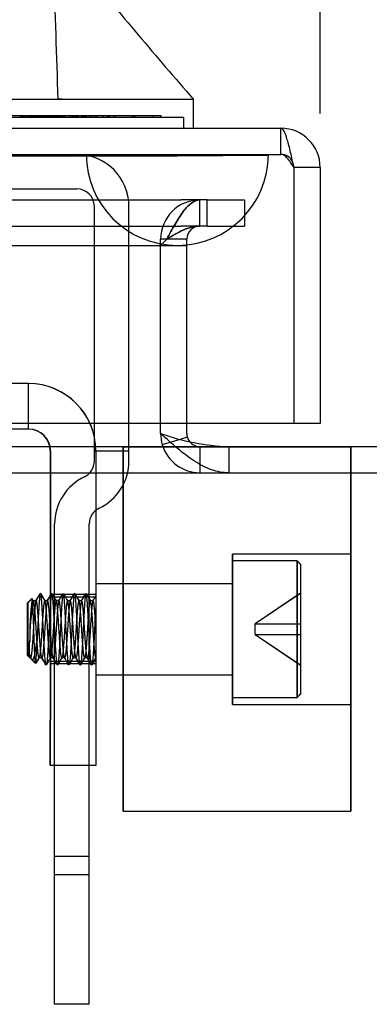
# Model space of a CAD drawing. Header units: inches. Extents: x 1 to 240, y -1 to 159.
# Tile 10 of 111: x 79.318 to 80.278, y 27.737 to 30.444. Entities that reach past the tile are written whole.
import ezdxf
from ezdxf.enums import TextEntityAlignment as Align
from ezdxf.lldxf.tags import DXFTag

# ---------------------------------------------------------------- set-up
doc = ezdxf.new("R2010")
doc.units = ezdxf.units.IN
doc.header["$MEASUREMENT"] = 0
for name, color, linetype in [('COM43543', 7, 'Continuous'), ('COM43575', 7, 'Continuous'), ('COM54932', 7, 'Continuous'), ('COM56175', 7, 'Continuous'), ('COM70219', 7, 'Continuous'), ('COM70657-14', 7, 'Continuous'), ('Default', 7, 'Continuous'), ('HAN13060', 7, 'Continuous'), ('LAB20180', 7, 'Continuous'), ('ROL87452', 7, 'Continuous'), ('SCS86714', 7, 'Continuous')]:
    doc.layers.add(name, color=color, linetype=linetype)
doc.styles.add('SEACAD_Times_New_Roman', font='times.ttf')
tags = doc.linetypes.add('HIDDEN2', pattern=[0.1875, 0.125, -0.0625]).pattern_tags.tags
tags[6:7] = [DXFTag(74, 4), DXFTag(75, 0), DXFTag(340, '0'), DXFTag(46, 0.0), DXFTag(50, 0.0), DXFTag(44, 0.0), DXFTag(45, 0.0)]
tags[4:5] = [DXFTag(74, 4), DXFTag(75, 0), DXFTag(340, '0'), DXFTag(46, 0.0), DXFTag(50, 0.0), DXFTag(44, 0.0), DXFTag(45, 0.0)]
doc.dimstyles.new('HAMMOND_(STH_-_240x160)', dxfattribs={"dimtxt": 1, "dimasz": 1.25, "dimexe": 0.5, "dimexo": 0.5, "dimgap": 0.25, "dimtad": 0, "dimtih": 1, "dimtoh": 1, "dimzin": 0, "dimdsep": 46, "dimtxsty": 'SEACAD_Times_New_Roman', "dimblk1": '_SE_FILLED', "dimblk2": '_SE_FILLED', "dimsah": 1, "dimcen": 0.5, "dimadec": 0, "dimazin": 0, "dimtfac": 0.8, "dimtofl": 0, "dimtmove": 0, "dimatfit": 3, "dimfxl": 1, "dimtolj": 1, "dimtzin": 0, "dimarcsym": 0})

# ---------------------------------------------------------------- blocks, each defined once
blk = doc.blocks.new('SE6')
at = {"layer": 'COM43543', "color": 7, "linetype": 'HIDDEN2'}
for p, q in [((52.3993, 29.9483), (79.7616, 29.9483)), ((79.8336, 29.9483), (79.7616, 29.9483)), ((79.8134, 29.8763), (79.8134, 29.9483)), ((79.8336, 29.8763), (79.8336, 29.9483)), ((52.3993, 29.8763), (79.7616, 29.8763)), ((79.8336, 29.8763), (79.7616, 29.8763)), ((79.7054, 29.8233), (79.7224, 29.8403)), ((79.7054, 29.3334), (79.7054, 29.8233)), ((79.8923, 29.2703), (79.8923, 29.1983)), ((51.2117, 29.1983), (82.2685, 29.1983))]:
    blk.add_line(p, q, dxfattribs=at)
at = {"layer": 'COM43543', "color": 7, "linetype": 'Continuous'}
for p, q in [((79.7054, 29.3063), (79.7054, 29.3334)), ((51.2117, 29.2703), (82.2685, 29.2703))]:
    blk.add_line(p, q, dxfattribs=at)
blk.add_arc((79.9151, 29.8919), 0.622, 250.2958, 267.8973, dxfattribs=at)
at = {"layer": 'COM43543', "color": 7, "linetype": 'HIDDEN2'}
for points, knots in [([(79.8125, 29.9483), (79.805, 29.9481), (79.7975, 29.9451), (79.7824, 29.9341), (79.7749, 29.9261), (79.7599, 29.9061), (79.7524, 29.8942), (79.7374, 29.8683), (79.7299, 29.8543), (79.7224, 29.8403)], [0, 0, 0, 0, 0.25, 0.25, 0.5, 0.5, 0.75, 0.75, 1, 1, 1, 1]), ([(79.7224, 29.8403), (79.7299, 29.8543), (79.7374, 29.8683), (79.7524, 29.8942), (79.7599, 29.9061), (79.7749, 29.9261), (79.7824, 29.9341), (79.7975, 29.9451), (79.805, 29.9481), (79.8125, 29.9483)], [0, 0, 0, 0, 0.25, 0.25, 0.5, 0.5, 0.75, 0.75, 1, 1, 1, 1]), ([(79.8125, 29.8763), (79.7975, 29.8762), (79.7824, 29.8722), (79.7524, 29.8589), (79.7374, 29.8496), (79.7224, 29.8403)], [0, 0, 0, 0, 0.5, 0.5, 1, 1, 1, 1]), ([(79.7224, 29.8403), (79.7374, 29.8496), (79.7524, 29.8589), (79.7824, 29.8722), (79.7975, 29.8762), (79.8125, 29.8763)], [0, 0, 0, 0, 0.5, 0.5, 1, 1, 1, 1]), ([(79.8923, 29.1983), (79.8767, 29.1983), (79.8611, 29.2011), (79.83, 29.212), (79.8144, 29.22), (79.7832, 29.2399), (79.7677, 29.2519), (79.7365, 29.2781), (79.721, 29.2922), (79.7054, 29.3063)], [0, 0, 0, 0, 0.25, 0.25, 0.5, 0.5, 0.75, 0.75, 1, 1, 1, 1])]:
    blk.add_open_spline(points, degree=3, knots=knots, dxfattribs=at)
at = {"layer": 'COM43575', "color": 7, "linetype": 'HIDDEN2'}
for p, q in [((79.8134, 29.8763), (79.8134, 29.9483)), ((79.8336, 29.9483), (79.8586, 29.9483)), ((79.8586, 29.9483), (79.9354, 29.9483)), ((79.9354, 29.9483), (79.9354, 29.8763)), ((79.8336, 29.8763), (79.8586, 29.8763)), ((79.8586, 29.8763), (79.9354, 29.8763)), ((79.7054, 29.8233), (79.7054, 29.8403)), ((79.7774, 29.8403), (79.7054, 29.8403)), ((79.7054, 29.8233), (79.7774, 29.8233)), ((79.7774, 29.8233), (79.7774, 29.8403)), ((79.7774, 29.3334), (79.7774, 29.8233)), ((79.7622, 29.2908), (79.71, 29.2751)), ((79.8134, 29.2703), (79.8134, 29.1983))]:
    blk.add_line(p, q, dxfattribs=at)
at = {"layer": 'COM43575', "color": 7, "linetype": 'Continuous'}
for p, q in [((79.7774, 29.3063), (79.7774, 29.3334)), ((79.7789, 29.2959), (79.7622, 29.2908))]:
    blk.add_line(p, q, dxfattribs=at)
at = {"layer": 'COM43575', "color": 7, "linetype": 'HIDDEN2'}
for centre, radius, start, end in [((79.8134, 29.8403), 0.108, 90, 180), ((79.8134, 29.8403), 0.036, 90, 180), ((79.8134, 29.3063), 0.108, 180, 196.8132), ((79.8134, 29.3063), 0.036, 217.2021, 270), ((79.8134, 29.3063), 0.108, 196.8132, 270)]:
    blk.add_arc(centre, radius, start, end, dxfattribs=at)
at = {"layer": 'COM43575', "color": 7, "linetype": 'Continuous'}
for start, end in [(180, 196.8132), (196.8132, 217.2021)]:
    blk.add_arc((79.8134, 29.3063), 0.036, start, end, dxfattribs=at)
at = {"layer": 'COM54932', "color": 7, "linetype": 'HIDDEN2'}
for p, q in [((78.5254, 29.9784), (79.4754, 29.9784)), ((79.5234, 29.2584), (79.5234, 29.9304)), ((79.6184, 29.2584), (79.6184, 29.9304)), ((79.5234, 29.2584), (79.6184, 29.2584)), ((79.5234, 29.2304), (79.5234, 29.2584)), ((79.6184, 29.2304), (79.6184, 29.2584)), ((79.4144, 28.1434), (79.4144, 29.0579)), ((79.5094, 28.1434), (79.5094, 29.0579)), ((79.5094, 28.1434), (79.4144, 28.1434)), ((79.4144, 28.0934), (79.4144, 28.1434)), ((79.5094, 28.0934), (79.5094, 28.1434)), ((79.5094, 28.0934), (79.4144, 28.0934)), ((79.4144, 27.7374), (79.4144, 28.0934)), ((79.5094, 27.7374), (79.5094, 28.0934)), ((79.5094, 27.7374), (79.4144, 27.7374))]:
    blk.add_line(p, q, dxfattribs=at)
for centre, radius, start, end in [((79.4754, 29.9304), 0.143, 0, 90), ((79.4754, 29.9304), 0.048, 0, 90), ((79.4754, 29.2304), 0.048, 295.4244, 0), ((79.4754, 29.2304), 0.143, 295.4244, 0), ((79.5574, 29.0579), 0.143, 115.4244, 180), ((79.5574, 29.0579), 0.048, 115.4244, 180)]:
    blk.add_arc(centre, radius, start, end, dxfattribs=at)
at = {"layer": 'COM56175', "color": 7, "linetype": 'HIDDEN2'}
for p, q in [((79.3429, 29.4434), (78.6333, 29.4434)), ((79.3424, 29.3184), (79.3424, 29.4434)), ((79.3429, 29.3184), (79.3429, 29.4434)), ((79.3429, 29.3184), (78.6333, 29.3184)), ((79.4024, 29.2584), (79.4024, 28.5184)), ((79.4029, 29.2584), (79.4029, 28.5184)), ((79.5274, 29.2584), (79.5274, 28.5184)), ((79.5279, 29.2584), (79.5279, 28.5184)), ((79.4029, 28.8634), (79.4024, 28.8634)), ((79.4029, 28.8564), (79.4024, 28.8564)), ((79.5279, 28.8634), (79.4029, 28.8634)), ((79.5279, 28.8564), (79.4029, 28.8564)), ((79.4024, 28.6804), (79.4029, 28.6804)), ((79.4029, 28.6734), (79.4024, 28.6734)), ((79.4029, 28.6804), (79.5279, 28.6804)), ((79.5279, 28.6734), (79.4029, 28.6734)), ((79.4024, 28.3934), (79.4024, 28.5184)), ((79.4029, 28.3934), (79.4029, 28.5184)), ((79.5274, 28.5184), (79.5274, 28.3934)), ((79.5279, 28.5184), (79.5279, 28.3934)), ((79.4029, 28.3934), (79.4024, 28.3934)), ((79.5279, 28.3934), (79.4029, 28.3934))]:
    blk.add_line(p, q, dxfattribs=at)
for centre, radius in [((79.3424, 29.2584), 0.185), ((79.3429, 29.2584), 0.185), ((79.3424, 29.2584), 0.06), ((79.3429, 29.2584), 0.06)]:
    blk.add_arc(centre, radius, 0, 90, dxfattribs=at)
at = {"layer": 'COM70219', "color": 7, "linetype": 'HIDDEN2'}
for p, q in [((52.6624, 30.0724), (79.5014, 30.0724)), ((52.6624, 30.0714), (79.5014, 30.0714)), ((52.6624, 30.0694), (79.5014, 30.0694)), ((79.5014, 30.0724), (80.0004, 30.0724)), ((79.5014, 30.0714), (80.0004, 30.0714)), ((79.5014, 30.0694), (79.7514, 30.0694)), ((79.5024, 30.0724), (79.5024, 30.0714)), ((79.5024, 30.0714), (79.7514, 30.0694)), ((79.7514, 30.0694), (80.0004, 30.0714)), ((80.0004, 30.0714), (80.0004, 30.0724)), ((52.6624, 29.8234), (79.5014, 29.8234)), ((79.5014, 29.8234), (79.7514, 29.8234))]:
    blk.add_line(p, q, dxfattribs=at)
blk.add_arc((79.7514, 30.0734), 0.25, 180, 0, dxfattribs=at)
at = {"layer": 'COM70657-14', "color": 7, "linetype": 'Continuous'}
for p, q in [((52.1264, 30.1454), (80.0354, 30.1454)), ((80.0713, 30.0374), (80.0713, 29.3334)), ((80.1434, 30.0374), (80.0714, 30.0374)), ((80.0714, 30.0374), (80.0714, 29.3334)), ((80.1434, 30.0374), (80.1434, 29.3334)), ((80.0713, 29.3334), (52.0905, 29.3334)), ((80.1434, 29.3334), (80.0714, 29.3334))]:
    blk.add_line(p, q, dxfattribs=at)
at = {"layer": 'COM70657-14', "color": 7, "linetype": 'HIDDEN2'}
for p, q in [((80.0354, 30.0734), (80.0354, 30.1454)), ((52.1264, 30.0734), (80.0354, 30.0734))]:
    blk.add_line(p, q, dxfattribs=at)
at = {"layer": 'COM70657-14', "color": 7, "linetype": 'Continuous'}
for radius, end in [(0.108, 90), (0.036, 24.0223)]:
    blk.add_arc((80.0354, 30.0374), radius, 0, end, dxfattribs=at)
at = {"layer": 'COM70657-14', "color": 7, "linetype": 'HIDDEN2'}
blk.add_arc((80.0354, 30.0374), 0.036, 24.0223, 90, dxfattribs=at)
at = {"layer": 'COM70657-14', "color": 7, "linetype": 'Continuous'}
blk.add_open_spline([(80.0713, 30.0374), (80.0683, 30.0516), (80.0653, 30.0657), (80.0593, 30.0918), (80.0563, 30.1038), (80.0503, 30.1238), (80.0473, 30.1318), (80.0414, 30.1426), (80.0384, 30.1454), (80.0354, 30.1454)], degree=3, knots=[0, 0, 0, 0, 0.25, 0.25, 0.5, 0.5, 0.75, 0.75, 1, 1, 1, 1], dxfattribs=at)
at = {"layer": 'COM70657-14', "color": 7, "linetype": 'HIDDEN2'}
blk.add_open_spline([(80.0713, 30.0374), (80.0683, 30.0422), (80.0653, 30.0469), (80.0593, 30.0556), (80.0563, 30.0596), (80.0503, 30.0662), (80.0473, 30.0689), (80.0414, 30.0725), (80.0384, 30.0734), (80.0354, 30.0734)], degree=3, knots=[0, 0, 0, 0, 0.25, 0.25, 0.5, 0.5, 0.75, 0.75, 1, 1, 1, 1], dxfattribs=at)
at = {"layer": 'HAN13060', "color": 7, "linetype": 'Continuous'}
for p, q in [((79.7953, 30.1454), (79.7953, 30.2284)), ((78.964, 30.2254), (79.4438, 30.2254)), ((79.4438, 30.2254), (79.7952, 30.2254))]:
    blk.add_line(p, q, dxfattribs=at)
at = {"layer": 'HAN13060', "color": 7, "linetype": 'HIDDEN2'}
blk.add_line((79.4348, 30.2254), (79.4239, 30.2254), dxfattribs=at)
at = {"layer": 'HAN13060', "color": 7, "linetype": 'Continuous'}
blk.add_arc((92.8316, 41.5478), 17.2669, 219.43245, 220.97484, dxfattribs=at)
at = {"layer": 'HAN13060', "color": 7, "linetype": 'HIDDEN2'}
blk.add_open_spline([(79.4239, 30.2254), (79.4202, 30.3438), (79.4164, 30.4621), (79.4127, 30.5804)], degree=3, dxfattribs=at)
at = {"layer": 'LAB20180', "color": 7, "linetype": 'HIDDEN2'}
for p, q in [((77.6155, 30.1754), (79.7684, 30.1754)), ((77.7063, 30.1804), (79.5804, 30.1804)), ((79.3196, 30.1804), (79.3196, 30.1754)), ((79.3216, 30.1748), (79.3216, 30.1811)), ((79.3217, 30.1804), (79.3217, 30.1754)), ((79.3242, 30.1804), (79.3242, 30.1754)), ((79.3245, 30.1804), (79.3245, 30.1754)), ((79.3247, 30.1811), (79.3247, 30.1748)), ((79.3247, 30.1804), (79.3247, 30.1754)), ((79.3249, 30.1804), (79.3249, 30.1754)), ((79.3282, 30.1804), (79.3282, 30.1754)), ((79.3285, 30.1804), (79.3285, 30.1754)), ((79.3294, 30.1804), (79.3294, 30.1754)), ((79.3308, 30.1804), (79.3308, 30.1754)), ((79.3365, 30.1804), (79.3365, 30.1754)), ((79.3377, 30.1804), (79.3377, 30.1754)), ((79.3389, 30.1804), (79.3389, 30.1754)), ((79.3444, 30.1804), (79.3444, 30.1754)), ((79.3448, 30.1804), (79.3448, 30.1754)), ((79.346, 30.1804), (79.346, 30.1754)), ((79.347, 30.1804), (79.347, 30.1754)), ((79.3475, 30.1804), (79.3475, 30.1754)), ((79.349, 30.1804), (79.349, 30.1754)), ((79.3505, 30.1804), (79.3505, 30.1754)), ((79.3509, 30.1804), (79.3509, 30.1754)), ((79.3518, 30.1804), (79.3518, 30.1754)), ((79.3526, 30.1804), (79.3526, 30.1754)), ((79.3568, 30.1804), (79.3568, 30.1754)), ((79.3603, 30.1804), (79.3603, 30.1754)), ((79.3603, 30.1804), (79.3603, 30.1754)), ((79.3613, 30.1804), (79.3613, 30.1754)), ((79.3618, 30.1804), (79.3618, 30.1754)), ((79.3648, 30.1804), (79.3648, 30.1754)), ((79.3654, 30.1804), (79.3654, 30.1754)), ((79.3675, 30.1804), (79.3675, 30.1754)), ((79.3683, 30.1804), (79.3683, 30.1754)), ((79.3684, 30.1804), (79.3684, 30.1754)), ((79.3693, 30.1804), (79.3693, 30.1754)), ((79.3704, 30.1804), (79.3704, 30.1754)), ((79.373, 30.1804), (79.373, 30.1754)), ((79.3765, 30.1804), (79.3765, 30.1754)), ((79.3806, 30.1804), (79.3806, 30.1754)), ((79.3814, 30.1804), (79.3814, 30.1754)), ((79.3822, 30.1748), (79.3822, 30.1811)), ((79.3825, 30.1804), (79.3825, 30.1754)), ((79.3869, 30.1804), (79.3869, 30.1754)), ((79.387, 30.1748), (79.387, 30.1811)), ((79.3904, 30.1804), (79.3904, 30.1754)), ((79.3908, 30.1804), (79.3908, 30.1754)), ((79.3911, 30.1804), (79.3911, 30.1754)), ((79.3925, 30.1804), (79.3925, 30.1754)), ((79.3935, 30.1804), (79.3935, 30.1754)), ((79.3947, 30.1804), (79.3947, 30.1754)), ((79.3952, 30.1804), (79.3952, 30.1754)), ((79.3954, 30.1748), (79.3954, 30.1811)), ((79.3986, 30.1804), (79.3986, 30.1754)), ((79.3994, 30.1748), (79.3994, 30.1811)), ((79.4012, 30.1804), (79.4012, 30.1754)), ((79.4052, 30.1804), (79.4052, 30.1754)), ((79.4073, 30.1804), (79.4073, 30.1754)), ((79.4074, 30.1804), (79.4074, 30.1754)), ((79.4076, 30.1748), (79.4076, 30.1811)), ((79.4087, 30.1811), (79.4087, 30.1748)), ((79.4106, 30.1804), (79.4106, 30.1754)), ((79.4107, 30.1804), (79.4107, 30.1754)), ((79.4129, 30.1804), (79.4129, 30.1754)), ((79.4135, 30.1804), (79.4135, 30.1754)), ((79.4136, 30.1804), (79.4136, 30.1754)), ((79.4144, 30.1804), (79.4144, 30.1754)), ((79.4151, 30.1804), (79.4151, 30.1754)), ((79.4166, 30.1804), (79.4166, 30.1754)), ((79.4201, 30.1804), (79.4201, 30.1754)), ((79.4202, 30.1811), (79.4202, 30.1748)), ((79.4235, 30.1748), (79.4235, 30.1811)), ((79.4239, 30.1804), (79.4239, 30.1754)), ((79.4265, 30.1804), (79.4265, 30.1754)), ((79.4267, 30.1804), (79.4267, 30.1754)), ((79.4275, 30.1804), (79.4275, 30.1754)), ((79.43, 30.1804), (79.43, 30.1754)), ((79.4325, 30.1748), (79.4325, 30.1811)), ((79.4328, 30.1804), (79.4328, 30.1754)), ((79.439, 30.1804), (79.439, 30.1754)), ((79.4392, 30.1804), (79.4392, 30.1754)), ((79.4421, 30.1804), (79.4421, 30.1754)), ((79.443, 30.1804), (79.443, 30.1754)), ((79.4449, 30.1748), (79.4449, 30.1811)), ((79.454, 30.1804), (79.454, 30.1754)), ((79.4586, 30.1804), (79.4586, 30.1754)), ((79.4634, 30.1804), (79.4634, 30.1754)), ((79.4647, 30.1804), (79.4647, 30.1754)), ((79.4656, 30.1804), (79.4656, 30.1754)), ((79.466, 30.1804), (79.466, 30.1754)), ((79.4662, 30.1748), (79.4662, 30.1811)), ((79.471, 30.1804), (79.471, 30.1754)), ((79.4714, 30.1804), (79.4714, 30.1754)), ((79.4735, 30.1804), (79.4735, 30.1754)), ((79.475, 30.1804), (79.475, 30.1754)), ((79.475, 30.1804), (79.475, 30.1754)), ((79.4759, 30.1804), (79.4759, 30.1754)), ((79.4772, 30.1804), (79.4772, 30.1754)), ((79.4772, 30.1804), (79.4772, 30.1754)), ((79.4773, 30.1804), (79.4773, 30.1754)), ((79.4778, 30.1748), (79.4778, 30.1811)), ((79.4778, 30.1804), (79.4778, 30.1754)), ((79.4794, 30.1804), (79.4794, 30.1754)), ((79.4875, 30.1804), (79.4875, 30.1754)), ((79.4877, 30.1804), (79.4877, 30.1754)), ((79.4906, 30.1748), (79.4906, 30.1811)), ((79.4925, 30.1804), (79.4925, 30.1754)), ((79.4953, 30.1804), (79.4953, 30.1754)), ((79.496, 30.1804), (79.496, 30.1754)), ((79.4992, 30.1804), (79.4992, 30.1754)), ((79.5031, 30.1748), (79.5031, 30.1811)), ((79.5104, 30.1804), (79.5104, 30.1754)), ((79.5119, 30.1804), (79.5119, 30.1754)), ((79.5177, 30.1804), (79.5177, 30.1754)), ((79.5247, 30.1804), (79.5247, 30.1754)), ((79.5283, 30.1804), (79.5283, 30.1754)), ((79.5297, 30.1804), (79.5297, 30.1754)), ((79.5306, 30.1804), (79.5306, 30.1754)), ((79.5306, 30.1804), (79.5306, 30.1754)), ((79.5473, 30.1804), (79.5473, 30.1754)), ((79.5598, 30.1804), (79.5598, 30.1754)), ((79.5626, 30.1804), (79.5626, 30.1754)), ((79.5659, 30.1748), (79.5659, 30.1811)), ((79.5791, 30.1748), (79.5791, 30.1811)), ((79.5804, 30.1804), (79.7059, 30.1804)), ((79.5809, 30.1804), (79.5809, 30.1754)), ((79.6267, 30.1804), (79.6267, 30.1754)), ((79.6311, 30.1804), (79.6311, 30.1754)), ((79.6338, 30.1804), (79.6338, 30.1754)), ((79.6829, 30.1804), (79.6829, 30.1754)), ((79.7059, 30.1804), (79.7059, 30.1754)), ((79.7684, 30.1754), (79.7684, 30.1454))]:
    blk.add_line(p, q, dxfattribs=at)
at = {"layer": 'ROL87452', "color": 7, "linetype": 'HIDDEN2'}
for p, q in [((79.6024, 28.2684), (79.6024, 29.2684)), ((79.6029, 29.2684), (79.6024, 29.2684)), ((79.6029, 29.2684), (79.6029, 28.2684)), ((80.2279, 29.2684), (79.6029, 29.2684)), ((80.2274, 28.2684), (80.2274, 29.2684)), ((80.2279, 29.2684), (80.2279, 28.2684)), ((79.9024, 28.9749), (79.9024, 28.5619)), ((79.9029, 28.9749), (79.9024, 28.9749)), ((79.9029, 28.5619), (79.9029, 28.9749)), ((80.2279, 28.9749), (79.9029, 28.9749)), ((79.9029, 28.8934), (79.6029, 28.8934)), ((79.6029, 28.6434), (79.9029, 28.6434)), ((79.9024, 28.5619), (79.9029, 28.5619)), ((79.9029, 28.5619), (80.2279, 28.5619)), ((79.6024, 28.2684), (79.6029, 28.2684)), ((79.6029, 28.2684), (80.2279, 28.2684))]:
    blk.add_line(p, q, dxfattribs=at)
at = {"layer": 'SCS86714', "color": 7, "linetype": 'HIDDEN2'}
for p, q in [((79.9029, 28.9559), (79.9024, 28.9559)), ((80.0804, 28.9559), (79.9029, 28.9559)), ((80.0799, 28.5809), (80.0799, 28.9559)), ((80.0899, 28.9459), (80.0799, 28.9559)), ((80.0804, 28.9559), (80.0804, 28.5809)), ((80.0904, 28.9459), (80.0804, 28.9559)), ((80.0899, 28.9459), (80.0899, 28.5909)), ((80.0904, 28.5909), (80.0904, 28.9459)), ((79.5279, 28.8934), (79.5274, 28.8934)), ((79.9029, 28.8934), (79.5279, 28.8934)), ((79.3518, 28.853), (79.3399, 28.8411)), ((79.3523, 28.853), (79.3404, 28.8411)), ((79.356, 28.8461), (79.3526, 28.852)), ((79.3565, 28.8461), (79.3531, 28.852)), ((80.0899, 28.8674), (79.9649, 28.7834)), ((80.0904, 28.8674), (79.9654, 28.7834)), ((79.3399, 28.6958), (79.3399, 28.8411)), ((79.3404, 28.8411), (79.3404, 28.6958)), ((79.356, 28.8465), (79.3555, 28.8465)), ((79.3638, 28.8465), (79.356, 28.8465)), ((79.3873, 28.8465), (79.3868, 28.8465)), ((79.3951, 28.8465), (79.3873, 28.8465)), ((79.4185, 28.8465), (79.418, 28.8465)), ((79.4263, 28.8465), (79.4185, 28.8465)), ((79.4498, 28.8465), (79.4493, 28.8465)), ((79.4576, 28.8465), (79.4498, 28.8465)), ((79.481, 28.8465), (79.4805, 28.8465)), ((79.4888, 28.8465), (79.481, 28.8465)), ((79.5123, 28.8465), (79.5118, 28.8465)), ((79.5201, 28.8465), (79.5123, 28.8465)), ((79.9649, 28.7834), (79.9654, 28.7834)), ((79.9649, 28.7534), (79.9649, 28.7834)), ((79.9654, 28.7834), (80.0904, 28.7834)), ((79.9654, 28.7534), (79.9654, 28.7834)), ((79.9649, 28.7534), (79.9654, 28.7534)), ((79.9649, 28.7534), (80.0899, 28.6694)), ((79.9654, 28.7534), (80.0904, 28.7534)), ((79.9654, 28.7534), (80.0904, 28.6694)), ((79.3453, 28.6903), (79.3453, 28.7325)), ((79.3458, 28.6903), (79.3458, 28.7325)), ((79.3399, 28.6958), (79.3453, 28.6903)), ((79.3404, 28.6958), (79.3458, 28.6903)), ((79.3453, 28.6903), (79.3458, 28.6903)), ((79.3458, 28.6903), (79.3482, 28.6903)), ((79.3472, 28.6908), (79.3494, 28.6869)), ((79.3477, 28.6908), (79.3499, 28.6869)), ((79.3711, 28.6903), (79.3716, 28.6903)), ((79.3716, 28.6903), (79.3794, 28.6903)), ((79.4024, 28.6903), (79.4029, 28.6903)), ((79.4029, 28.6903), (79.4107, 28.6903)), ((79.4336, 28.6903), (79.4341, 28.6903)), ((79.4341, 28.6903), (79.4419, 28.6903)), ((79.4649, 28.6903), (79.4654, 28.6903)), ((79.4654, 28.6903), (79.4732, 28.6903)), ((79.4961, 28.6903), (79.4966, 28.6903)), ((79.4966, 28.6903), (79.5044, 28.6903)), ((79.5274, 28.6903), (79.5274, 28.6903)), ((79.5279, 28.6903), (79.5279, 28.6903)), ((79.351, 28.6847), (79.3617, 28.674)), ((79.3515, 28.6847), (79.3622, 28.674)), ((79.5274, 28.6434), (79.5279, 28.6434)), ((79.5279, 28.6434), (79.9029, 28.6434)), ((79.9024, 28.5809), (79.9029, 28.5809)), ((79.9029, 28.5809), (80.0804, 28.5809)), ((80.0799, 28.5809), (80.0899, 28.5909)), ((80.0804, 28.5809), (80.0904, 28.5909))]:
    blk.add_line(p, q, dxfattribs=at)
for centre, radius, start, end in [((80.4398, 28.7342), 1.094, 173.7656, 180.0905), ((58.278, 41.0896), 24.3818, 329.85716, 329.91252), ((58.2785, 41.0896), 24.3818, 329.85716, 329.91252), ((100.5717, 41.1473), 24.497, 210.08745, 210.14259), ((100.5722, 41.1473), 24.497, 210.08745, 210.14259), ((57.634, 41.4812), 25.1624, 329.85827, 329.91194), ((57.6345, 41.4812), 25.1624, 329.85827, 329.91194), ((99.7069, 40.6277), 23.4611, 210.08652, 210.14408), ((99.7074, 40.6277), 23.4611, 210.08652, 210.14408), ((57.3838, 41.6444), 25.4877, 329.85853, 329.91153), ((57.3843, 41.6444), 25.4877, 329.85853, 329.91153), ((99.9614, 40.7573), 23.7193, 210.08706, 210.14398), ((99.9619, 40.7573), 23.7193, 210.08706, 210.14398), ((57.4945, 41.5984), 25.396, 329.85835, 329.91155), ((57.495, 41.5984), 25.396, 329.85835, 329.91155), ((101.9721, 41.9052), 26.0074, 210.08898, 210.14092), ((101.9726, 41.9052), 26.0074, 210.08898, 210.14092), ((57.811, 41.4329), 25.0662, 329.858, 329.9119), ((57.8115, 41.4329), 25.0662, 329.858, 329.9119), ((101.3902, 41.5496), 25.2987, 210.08839, 210.1418), ((101.3907, 41.5496), 25.2987, 210.08839, 210.1418), ((62.7981, 38.5565), 19.336, 329.85484, 329.90175), ((62.7986, 38.5565), 19.336, 329.85484, 329.90175), ((80.0137, 28.7302), 0.6679, 169.9703, 179.8065), ((78.9707, 28.7294), 0.3954, 351.9461, 1.0653), ((96.8636, 18.5327), 20.2275, 149.85501, 149.90749), ((96.8641, 18.5327), 20.2275, 149.85501, 149.90749), ((58.1258, 16.35), 24.5758, 30.08753, 30.1425), ((58.1263, 16.35), 24.5758, 30.08753, 30.1425), ((100.8446, 16.2404), 24.7944, 149.85779, 149.91226), ((100.8451, 16.2404), 24.7944, 149.85779, 149.91226), ((57.9537, 16.2321), 24.8109, 30.08776, 30.1422), ((57.9542, 16.2321), 24.8109, 30.08776, 30.1422), ((99.3091, 17.1489), 22.9832, 149.85499, 149.91375), ((99.3096, 17.1489), 22.9832, 149.85499, 149.91375), ((58.0662, 16.2792), 24.7169, 30.08767, 30.14231), ((58.0667, 16.2792), 24.7169, 30.08767, 30.14231), ((101.2928, 16.0167), 25.2403, 149.85842, 149.91191), ((101.2933, 16.0167), 25.2403, 149.85842, 149.91191), ((58.8516, 16.7166), 23.8451, 30.08687, 30.14351), ((58.8521, 16.7166), 23.8451, 30.08687, 30.14351), ((101.9119, 15.6755), 25.9199, 149.85882, 149.90981), ((101.9124, 15.6755), 25.9199, 149.85882, 149.91094), ((59.2226, 16.9135), 23.4524, 30.08659, 30.14417), ((59.2231, 16.9135), 23.4524, 30.08659, 30.14417), ((100.9048, 16.2779), 24.7194, 149.85765, 149.9123), ((100.9053, 16.2779), 24.7194, 149.85765, 149.9123)]:
    blk.add_arc(centre, radius, start, end, dxfattribs=at)
for centre in [(79.3457, 28.7687), (79.3462, 28.7687)]:
    blk.add_ellipse(centre, major_axis=(0.002, -0.0784), ratio=0.060246, start_param=5.803991, end_param=6.281625, dxfattribs=at)
for points, knots in [([(79.3622, 28.674), (79.3618, 28.6744), (79.3613, 28.6773), (79.3605, 28.6874), (79.3601, 28.6946), (79.3593, 28.7122), (79.3589, 28.7226), (79.358, 28.7448), (79.3576, 28.7567), (79.3568, 28.7802), (79.3564, 28.7917), (79.3556, 28.8127), (79.3552, 28.8222), (79.3543, 28.8378), (79.3539, 28.8438), (79.3531, 28.8516), (79.3527, 28.8534), (79.3523, 28.853)], [0, 0, 0, 0, 0.125, 0.125, 0.25, 0.25, 0.375, 0.375, 0.5, 0.5, 0.625, 0.625, 0.75, 0.75, 0.875, 0.875, 1, 1, 1, 1]), ([(79.3515, 28.6847), (79.3517, 28.6845), (79.3523, 28.684), (79.3532, 28.6838), (79.3542, 28.6842), (79.3557, 28.6859), (79.3574, 28.6895), (79.3593, 28.6958), (79.3606, 28.7019), (79.3617, 28.7082), (79.3627, 28.7139), (79.3642, 28.7229), (79.3653, 28.7313), (79.3661, 28.7367)], [0, 0, 0, 0, 0.050451, 0.108766, 0.175183, 0.249968, 0.408243, 0.499514, 0.624295, 0.69297, 0.749376, 0.836599, 1, 1, 1, 1]), ([(79.3458, 28.6991), (79.346, 28.6982), (79.3465, 28.6963), (79.3473, 28.6939), (79.348, 28.6916), (79.349, 28.689), (79.3497, 28.6873), (79.3502, 28.6865), (79.3502, 28.6864)], [0, 0, 0, 0, 0.123295, 0.2476891, 0.3731829, 0.4997773, 0.7465042, 0.7651496, 0.7651496, 0.7651496, 0.7651496])]:
    blk.add_open_spline(points, degree=3, knots=knots, dxfattribs=at)
for points, weights, knots in [([(79.3737, 28.86), (79.3726, 28.8525), (79.3716, 28.838), (79.3697, 28.8092), (79.3677, 28.7684), (79.3669, 28.7521), (79.3661, 28.7367)], [0.962016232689, 0.96023379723, 1, 0.923879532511, 1, 0.968096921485, 0.96293583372], [0.953125, 0.953125, 0.953125, 0.96573779, 0.96573779, 0.98988119, 0.98988119, 1, 1, 1]), ([(79.3907, 28.6704), (79.389, 28.6735), (79.3873, 28.6989), (79.3853, 28.7277), (79.3833, 28.7684), (79.3814, 28.8092), (79.3794, 28.838), (79.3775, 28.8668), (79.3755, 28.8668), (79.3753, 28.8668), (79.3751, 28.8664)], [0.984760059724, 0.932468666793, 1, 0.923879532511, 1, 0.923879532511, 1, 0.923879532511, 1, 0.99116201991, 0.984376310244], [0.84774504, 0.84774504, 0.84774504, 0.86916419, 0.86916419, 0.89330759, 0.89330759, 0.91745099, 0.91745099, 0.94159439, 0.94159439, 0.94439756, 0.94439756, 0.94439756]), ([(79.4064, 28.8665), (79.4046, 28.8634), (79.4029, 28.838), (79.4009, 28.8092), (79.399, 28.7684), (79.397, 28.7277), (79.3951, 28.6989), (79.3932, 28.6707), (79.3912, 28.6701)], [0.98506571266, 0.932271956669, 1, 0.923879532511, 1, 0.923879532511, 1, 0.925386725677, 0.997045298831], [0.75110905, 0.75110905, 0.75110905, 0.77259059, 0.77259059, 0.79673399, 0.79673399, 0.82087739, 0.82087739, 0.84454275, 0.84454275, 0.84454275]), ([(79.4229, 28.6705), (79.4226, 28.67), (79.4224, 28.67), (79.4205, 28.67), (79.4185, 28.6989), (79.4166, 28.7277), (79.4146, 28.7684), (79.4126, 28.8092), (79.4107, 28.838), (79.409, 28.8632), (79.4072, 28.8664)], [0.983959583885, 0.990889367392, 1, 0.923879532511, 1, 0.923879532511, 1, 0.923879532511, 1, 0.932745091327, 0.984333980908], [0.64898395, 0.64898395, 0.64898395, 0.6518736, 0.6518736, 0.676017, 0.676017, 0.7001604, 0.7001604, 0.7243038, 0.7243038, 0.74563527, 0.74563527, 0.74563527]), ([(79.4369, 28.8642), (79.4355, 28.8578), (79.4341, 28.838), (79.4322, 28.8092), (79.4302, 28.7684), (79.4283, 28.7277), (79.4263, 28.6989), (79.4253, 28.684), (79.4242, 28.6765)], [0.968138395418, 0.946580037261, 1, 0.923879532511, 1, 0.923879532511, 1, 0.959344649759, 0.962116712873], [0.5625, 0.5625, 0.5625, 0.5794434, 0.5794434, 0.6035868, 0.6035868, 0.6277302, 0.6277302, 0.640625, 0.640625, 0.640625]), ([(79.4532, 28.6704), (79.4515, 28.6736), (79.4498, 28.6989), (79.4478, 28.7277), (79.4458, 28.7684), (79.4439, 28.8092), (79.4419, 28.838), (79.4402, 28.8632), (79.4385, 28.8664)], [0.98451437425, 0.932627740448, 1, 0.923879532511, 1, 0.923879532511, 1, 0.932922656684, 0.984062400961], [0.4615011, 0.4615011, 0.4615011, 0.4828698, 0.4828698, 0.5070132, 0.5070132, 0.5311566, 0.5311566, 0.55243176, 0.55243176, 0.55243176]), ([(79.4672, 28.8584), (79.4663, 28.8509), (79.4654, 28.838), (79.4634, 28.8092), (79.4615, 28.7684), (79.4595, 28.7277), (79.4576, 28.6989), (79.4559, 28.6735), (79.4541, 28.6704)], [0.962096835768, 0.964384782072, 1, 0.923879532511, 1, 0.923879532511, 1, 0.932504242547, 0.984704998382], [0.375, 0.375, 0.375, 0.38629621, 0.38629621, 0.4104396, 0.4104396, 0.434583, 0.434583, 0.45599087, 0.45599087, 0.45599087]), ([(79.5001, 28.8665), (79.4984, 28.8635), (79.4966, 28.838), (79.4947, 28.8092), (79.4927, 28.7684), (79.4908, 28.7277), (79.4888, 28.6989), (79.4869, 28.67), (79.4849, 28.67), (79.483, 28.67), (79.481, 28.6989), (79.4791, 28.7277), (79.4771, 28.7684), (79.4751, 28.8092), (79.4732, 28.838), (79.4712, 28.8668), (79.4693, 28.8668), (79.4691, 28.8668), (79.4689, 28.8665)], [0.98514470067, 0.932221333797, 1, 0.923879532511, 1, 0.923879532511, 1, 0.923879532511, 1, 0.923879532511, 1, 0.923879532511, 1, 0.923879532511, 1, 0.923879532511, 1, 0.991514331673, 0.984920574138], [0.1716514, 0.1716514, 0.1716514, 0.193149, 0.193149, 0.2172924, 0.2172924, 0.2414358, 0.2414358, 0.2655792, 0.2655792, 0.2897226, 0.2897226, 0.313866, 0.313866, 0.3380094, 0.3380094, 0.3621528, 0.3621528, 0.3648442, 0.3648442, 0.3648442]), ([(79.5166, 28.6704), (79.5164, 28.67), (79.5162, 28.67), (79.5142, 28.67), (79.5123, 28.6989), (79.5103, 28.7277), (79.5083, 28.7684), (79.5064, 28.8092), (79.5044, 28.838), (79.5027, 28.8634), (79.5009, 28.8665)], [0.98458240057, 0.991295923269, 1, 0.923879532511, 1, 0.923879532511, 1, 0.923879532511, 1, 0.932378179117, 0.984900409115], [0.06967131, 0.06967131, 0.06967131, 0.07243201, 0.07243201, 0.09657541, 0.09657541, 0.12071881, 0.12071881, 0.14486221, 0.14486221, 0.16631007, 0.16631007, 0.16631007]), ([(79.3638, 28.8465), (79.3619, 28.8465), (79.3599, 28.8237), (79.358, 28.8008), (79.356, 28.7684), (79.3541, 28.7361), (79.3521, 28.7132), (79.3501, 28.6903), (79.3482, 28.6903)], [1, 0.923879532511, 1, 0.923879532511, 1, 0.923879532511, 1, 0.923879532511, 1], [0, 0, 0, 0.25, 0.25, 0.5, 0.5, 0.75, 0.75, 1, 1, 1]), ([(79.3716, 28.6903), (79.3697, 28.6903), (79.3677, 28.7132), (79.3658, 28.7361), (79.3638, 28.7684), (79.3619, 28.8008), (79.3599, 28.8237), (79.358, 28.8465), (79.356, 28.8465)], [1, 0.923879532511, 1, 0.923879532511, 1, 0.923879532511, 1, 0.923879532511, 1], [0, 0, 0, 0.25, 0.25, 0.5, 0.5, 0.75, 0.75, 1, 1, 1]), ([(79.3794, 28.6903), (79.3775, 28.6903), (79.3755, 28.7132), (79.3736, 28.7361), (79.3716, 28.7684), (79.3697, 28.8008), (79.3677, 28.8237), (79.3658, 28.8465), (79.3638, 28.8465)], [1, 0.923879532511, 1, 0.923879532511, 1, 0.923879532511, 1, 0.923879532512, 1], [0, 0, 0, 0.25, 0.25, 0.5, 0.5, 0.75, 0.75, 1, 1, 1]), ([(79.3873, 28.8465), (79.3853, 28.8465), (79.3833, 28.8237), (79.3814, 28.8008), (79.3794, 28.7684), (79.3775, 28.7361), (79.3755, 28.7132), (79.3736, 28.6903), (79.3716, 28.6903)], [1, 0.923879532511, 1, 0.923879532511, 1, 0.923879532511, 1, 0.923879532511, 1], [0, 0, 0, 0.25, 0.25, 0.5, 0.5, 0.75, 0.75, 1, 1, 1]), ([(79.3951, 28.8465), (79.3931, 28.8465), (79.3912, 28.8237), (79.3892, 28.8008), (79.3873, 28.7684), (79.3853, 28.7361), (79.3833, 28.7132), (79.3814, 28.6903), (79.3794, 28.6903)], [1, 0.923879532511, 1, 0.923879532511, 1, 0.923879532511, 1, 0.923879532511, 1], [0, 0, 0, 0.25, 0.25, 0.5, 0.5, 0.75, 0.75, 1, 1, 1]), ([(79.4029, 28.6903), (79.4009, 28.6903), (79.399, 28.7132), (79.397, 28.7361), (79.3951, 28.7684), (79.3931, 28.8008), (79.3912, 28.8237), (79.3892, 28.8465), (79.3873, 28.8465)], [1, 0.923879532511, 1, 0.923879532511, 1, 0.923879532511, 1, 0.923879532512, 1], [0, 0, 0, 0.25, 0.25, 0.5, 0.5, 0.75, 0.75, 1, 1, 1]), ([(79.4107, 28.6903), (79.4087, 28.6903), (79.4068, 28.7132), (79.4048, 28.7361), (79.4029, 28.7684), (79.4009, 28.8008), (79.399, 28.8237), (79.397, 28.8465), (79.3951, 28.8465)], [1, 0.923879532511, 1, 0.923879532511, 1, 0.923879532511, 1, 0.923879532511, 1], [0, 0, 0, 0.25, 0.25, 0.5, 0.5, 0.75, 0.75, 1, 1, 1]), ([(79.4185, 28.8465), (79.4166, 28.8465), (79.4146, 28.8237), (79.4126, 28.8008), (79.4107, 28.7684), (79.4087, 28.7361), (79.4068, 28.7132), (79.4051, 28.6936), (79.4034, 28.6907)], [1, 0.923879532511, 1, 0.923879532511, 1, 0.923879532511, 1, 0.933900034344, 0.982597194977], [0, 0, 0, 0.25, 0.25, 0.5, 0.5, 0.75, 0.75, 0.96709, 0.96709, 0.96709]), ([(79.4263, 28.8465), (79.4244, 28.8465), (79.4224, 28.8237), (79.4205, 28.8008), (79.4185, 28.7684), (79.4166, 28.7361), (79.4146, 28.7132), (79.4126, 28.6903), (79.4107, 28.6903)], [1, 0.923879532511, 1, 0.923879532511, 1, 0.923879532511, 1, 0.923879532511, 1], [0, 0, 0, 0.25, 0.25, 0.5, 0.5, 0.75, 0.75, 1, 1, 1]), ([(79.4341, 28.6903), (79.4322, 28.6903), (79.4302, 28.7132), (79.4283, 28.7361), (79.4263, 28.7684), (79.4244, 28.8008), (79.4224, 28.8237), (79.4205, 28.8465), (79.4185, 28.8465)], [1, 0.923879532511, 1, 0.923879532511, 1, 0.923879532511, 1, 0.923879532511, 1], [0, 0, 0, 0.25, 0.25, 0.5, 0.5, 0.75, 0.75, 1, 1, 1]), ([(79.4419, 28.6903), (79.44, 28.6903), (79.438, 28.7132), (79.4361, 28.7361), (79.4341, 28.7684), (79.4322, 28.8008), (79.4302, 28.8237), (79.4283, 28.8465), (79.4263, 28.8465)], [1, 0.923879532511, 1, 0.923879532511, 1, 0.923879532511, 1, 0.923879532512, 0.999999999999], [0, 0, 0, 0.25, 0.25, 0.5, 0.5, 0.75, 0.75, 1, 1, 1]), ([(79.4498, 28.8465), (79.4478, 28.8465), (79.4458, 28.8237), (79.4439, 28.8008), (79.4419, 28.7684), (79.44, 28.7361), (79.438, 28.7132), (79.4361, 28.6903), (79.4341, 28.6903)], [1, 0.923879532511, 1, 0.923879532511, 1, 0.923879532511, 1, 0.923879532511, 1], [0, 0, 0, 0.25, 0.25, 0.5, 0.5, 0.75, 0.75, 1, 1, 1]), ([(79.4576, 28.8465), (79.4556, 28.8465), (79.4537, 28.8237), (79.4517, 28.8008), (79.4498, 28.7684), (79.4478, 28.7361), (79.4458, 28.7132), (79.4439, 28.6903), (79.4419, 28.6903)], [1, 0.923879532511, 1, 0.923879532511, 1, 0.923879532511, 1, 0.923879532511, 1], [0, 0, 0, 0.25, 0.25, 0.5, 0.5, 0.75, 0.75, 1, 1, 1]), ([(79.4654, 28.6903), (79.4634, 28.6903), (79.4615, 28.7132), (79.4595, 28.7361), (79.4576, 28.7684), (79.4556, 28.8008), (79.4537, 28.8237), (79.4517, 28.8465), (79.4498, 28.8465)], [1, 0.923879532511, 1, 0.923879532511, 1, 0.923879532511, 1, 0.923879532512, 0.999999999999], [0, 0, 0, 0.25, 0.25, 0.5, 0.5, 0.75, 0.75, 1, 1, 1]), ([(79.4732, 28.6903), (79.4712, 28.6903), (79.4693, 28.7132), (79.4673, 28.7361), (79.4654, 28.7684), (79.4634, 28.8008), (79.4615, 28.8237), (79.4595, 28.8465), (79.4576, 28.8465)], [1, 0.923879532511, 1, 0.923879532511, 1, 0.923879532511, 1, 0.923879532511, 1], [0, 0, 0, 0.25, 0.25, 0.5, 0.5, 0.75, 0.75, 1, 1, 1]), ([(79.481, 28.8465), (79.4791, 28.8465), (79.4771, 28.8237), (79.4751, 28.8008), (79.4732, 28.7684), (79.4712, 28.7361), (79.4693, 28.7132), (79.4673, 28.6903), (79.4654, 28.6903)], [1, 0.923879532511, 1, 0.923879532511, 1, 0.923879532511, 1, 0.923879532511, 1], [0, 0, 0, 0.25, 0.25, 0.5, 0.5, 0.75, 0.75, 1, 1, 1]), ([(79.4888, 28.8465), (79.4869, 28.8465), (79.4849, 28.8237), (79.483, 28.8008), (79.481, 28.7684), (79.4791, 28.7361), (79.4771, 28.7132), (79.4751, 28.6903), (79.4732, 28.6903)], [1, 0.923879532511, 1, 0.923879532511, 1, 0.923879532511, 1, 0.923879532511, 1], [0, 0, 0, 0.25, 0.25, 0.5, 0.5, 0.75, 0.75, 1, 1, 1]), ([(79.4966, 28.6903), (79.4947, 28.6903), (79.4927, 28.7132), (79.4908, 28.7361), (79.4888, 28.7684), (79.4869, 28.8008), (79.4849, 28.8237), (79.483, 28.8465), (79.481, 28.8465)], [1, 0.923879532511, 1, 0.923879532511, 1, 0.923879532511, 1, 0.923879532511, 1], [0, 0, 0, 0.25, 0.25, 0.5, 0.5, 0.75, 0.75, 1, 1, 1]), ([(79.5044, 28.6903), (79.5025, 28.6903), (79.5005, 28.7132), (79.4986, 28.7361), (79.4966, 28.7684), (79.4947, 28.8008), (79.4927, 28.8237), (79.4908, 28.8465), (79.4888, 28.8465)], [1, 0.923879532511, 1, 0.923879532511, 1, 0.923879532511, 1, 0.923879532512, 1], [0, 0, 0, 0.25, 0.25, 0.5, 0.5, 0.75, 0.75, 1, 1, 1]), ([(79.5123, 28.8465), (79.5103, 28.8465), (79.5083, 28.8237), (79.5064, 28.8008), (79.5044, 28.7684), (79.5025, 28.7361), (79.5005, 28.7132), (79.4986, 28.6903), (79.4966, 28.6903)], [1, 0.923879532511, 1, 0.923879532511, 1, 0.923879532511, 1, 0.923879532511, 1], [0, 0, 0, 0.25, 0.25, 0.5, 0.5, 0.75, 0.75, 1, 1, 1]), ([(79.5201, 28.8465), (79.5181, 28.8465), (79.5162, 28.8237), (79.5142, 28.8008), (79.5123, 28.7684), (79.5103, 28.7361), (79.5083, 28.7132), (79.5064, 28.6903), (79.5044, 28.6903)], [1, 0.923879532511, 1, 0.923879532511, 1, 0.923879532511, 1, 0.923879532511, 1], [0, 0, 0, 0.25, 0.25, 0.5, 0.5, 0.75, 0.75, 1, 1, 1]), ([(79.5279, 28.6903), (79.5259, 28.6903), (79.524, 28.7132), (79.522, 28.7361), (79.5201, 28.7684), (79.5181, 28.8008), (79.5162, 28.8237), (79.5142, 28.8465), (79.5123, 28.8465)], [1, 0.923879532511, 1, 0.923879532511, 1, 0.923879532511, 1, 0.923879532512, 1], [0, 0, 0, 0.25, 0.25, 0.5, 0.5, 0.75, 0.75, 1, 1, 1]), ([(79.5279, 28.838), (79.5279, 28.838), (79.5279, 28.838), (79.5259, 28.8092), (79.524, 28.7684), (79.522, 28.7277), (79.5201, 28.6989), (79.519, 28.6825), (79.5178, 28.6751)], [0.999988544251, 0.999994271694, 1, 0.923879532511, 1, 0.923879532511, 1, 0.955193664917, 0.963135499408], [0, 0, 0, 0.00000182, 0.00000182, 0.02414522, 0.02414522, 0.04828862, 0.04828862, 0.0625, 0.0625, 0.0625]), ([(79.5279, 28.7684), (79.5259, 28.8008), (79.524, 28.8237), (79.522, 28.8465), (79.5201, 28.8465)], [1, 0.923879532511, 1, 0.923879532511, 1], [0, 0, 0, 0.5, 0.5, 1, 1, 1])]:
    blk.add_rational_spline(points, weights, degree=2, knots=knots, dxfattribs=at)
blk = doc.blocks.new('DMBLK3157')
at = {"layer": 'Default', "linetype": 'Continuous'}
for points in [[(53.2684, 37.4783), (52.0184, 37.2699), (53.2684, 37.0616)], [(78.8934, 37.4783), (78.8934, 37.0616), (80.1434, 37.2699)]]:
    blk.add_hatch(color=7, dxfattribs=at).paths.add_polyline_path(points)
at = {"layer": 'Default', "color": 7, "linetype": 'Continuous'}
for p, q in [((52.0184, 30.5374), (52.0184, 37.7699)), ((80.1434, 30.1854), (80.1434, 37.7699)), ((52.0184, 37.2699), (63.6337, 37.2699)), ((68.528, 37.2699), (80.1434, 37.2699))]:
    blk.add_line(p, q, dxfattribs=at)
at = {"layer": 'Default', "color": 7, "linetype": 'Continuous', "style": 'SEACAD_Times_New_Roman'}
for s, p in [('28.13', (64.3747, 37.7699)), ('DOOR', (63.9837, 36.2699))]:
    blk.add_text(s, height=1, dxfattribs=at).set_placement(p, align=Align.TOP_LEFT)
blk = doc.blocks.new('_SE_FILLED')
at = {"color": 0}
blk.add_line((0, 0), (-1, 0), dxfattribs=at)
blk.add_solid([(0, 0), (-1, -0.1665), (-1, 0.1665), (0, 0)], dxfattribs=at)
blk = doc.blocks.new('DMBLK3158')
at = {"layer": 'Default', "linetype": 'Continuous'}
for points in [[(78.8934, 37.4783), (78.8934, 37.0616), (80.1434, 37.2699)], [(83.6694, 37.4783), (82.4194, 37.2699), (83.6694, 37.0616)]]:
    blk.add_hatch(color=7, dxfattribs=at).paths.add_polyline_path(points)
at = {"layer": 'Default', "color": 7, "linetype": 'Continuous'}
for p, q in [((80.1434, 30.1854), (80.1434, 37.7699)), ((82.4194, 29.6623), (82.4194, 37.7699)), ((77.6434, 37.2699), (80.1434, 37.2699)), ((82.4194, 37.2699), (83.7183, 37.2699)), ((83.7183, 37.2699), (84.2183, 37.2699))]:
    blk.add_line(p, q, dxfattribs=at)
at = {"layer": 'Default', "color": 7, "linetype": 'Continuous', "style": 'SEACAD_Times_New_Roman'}
blk.add_text('2.28', height=1, dxfattribs=at).set_placement((84.5683, 37.7699), align=Align.TOP_LEFT)

msp = doc.modelspace()

# ---------------------------------------------------------------- block references
at = {"layer": 'Default'}
msp.add_blockref('SE6', (0, 0), dxfattribs=at)

# ---------------------------------------------------------------- dimensions: what is measured, and where the dimension line sits
at = {"layer": 'Default', "color": 7, "linetype": 'Continuous'}
dim = msp.add_linear_dim(base=(80.1433793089, 37.2699213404), p1=(52.0183793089, 30.0374444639), p2=(80.1433793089, 29.6854444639), text='\\A1;<>\\PDOOR', dimstyle='HAMMOND_(STH_-_240x160)', dxfattribs=at)
dim.commit()
dim.dimension.update_dxf_attribs({"geometry": 'DMBLK3157', "text_midpoint": (66.0808796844, 37.2699213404), "dimtype": 160})
dim = msp.add_linear_dim(base=(82.4194, 37.2699), p1=(80.1434, 29.6854), p2=(82.4194, 29.1623), text='\\A1;<>', dimstyle='HAMMOND_(STH_-_240x160)', override={"dimtmove": 1}, dxfattribs=at)
dim.commit()
dim.dimension.update_dxf_attribs({"geometry": 'DMBLK3158', "text_midpoint": (84.2183, 37.2699), "dimtype": 160})

doc.saveas('drawing.dxf')
